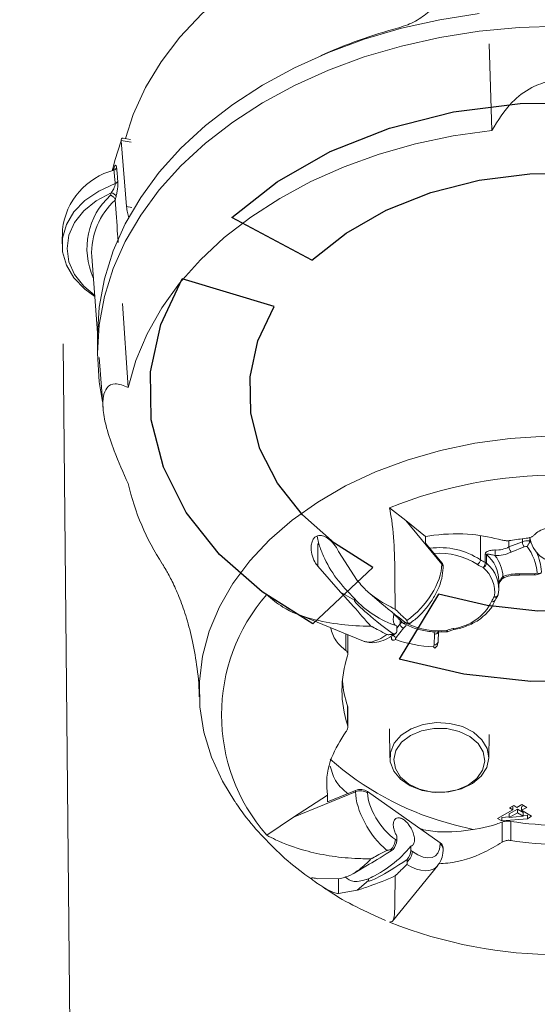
# Model space of a CAD drawing. Header units: millimetres. Extents: x 0 to 594, y 0 to 420.
# Tile 5 of 49: x 105.33 to 110.5, y 89.66 to 99.49. Entities that reach past the tile are written whole.
import ezdxf

# ---------------------------------------------------------------- set-up
doc = ezdxf.new("R2010")
doc.units = ezdxf.units.MM
doc.styles.add('SLDTEXTSTYLE0', font='TXT', dxfattribs={"width": 0.605})
doc.dimstyles.new('SLDDIMSTYLE4', dxfattribs={"dimtxt": 3.5, "dimasz": 3.302, "dimexe": 0, "dimexo": 0.0625, "dimgap": 0.875, "dimtad": 1, "dimdec": 3, "dimlfac": 10, "dimrnd": 1e-09, "dimzin": 12, "dimdsep": 46, "dimtxsty": 'SLDTEXTSTYLE0', "dimsah": 1, "dimcen": 0.09, "dimadec": 0, "dimazin": 3, "dimtfac": 1, "dimtofl": 0, "dimtmove": 0, "dimatfit": 3, "dimfxl": 1, "dimfrac": 2, "dimtolj": 1, "dimtzin": 12, "dimarcsym": 0})

# ---------------------------------------------------------------- blocks, each defined once
blk = doc.blocks.new('_D_14')
at = {"color": 7, "linetype": 'Continuous', "lineweight": 0}
for p, q in [((105.7591, 96.2551), (106.1145, 59.6262)), ((115.7047, 96.2551), (116.0592, 59.7227)), ((99.8853, 65.5307), (99.0838, 65.5229)), ((99.8853, 65.5307), (99.9295, 60.9688)), ((89.9996, 65.4348), (90.801, 65.4425)), ((89.9996, 65.4348), (90.0438, 60.8729)), ((99.9295, 60.9688), (99.1281, 60.961)), ((90.0438, 60.8729), (90.8453, 60.8806)), ((106.1048, 60.6261), (116.0495, 60.7226)), ((106.1048, 60.6261), (86.5891, 60.4368))]:
    blk.add_line(p, q, dxfattribs=at)
for points in [[(116.0495, 60.7226), (112.7427, 61.1985), (112.7525, 60.1826)], [(106.1048, 60.6261), (109.4116, 60.1502), (109.4017, 61.1661)]]:
    blk.add_solid(points, dxfattribs=at)
at = {"color": 7, "linetype": 'Continuous', "lineweight": 0, "char_height": 3.5, "attachment_point": 1, "rotation": 0.55584, "style": 'SLDTEXTSTYLE0'}
for s, insert in [('%%c', (89.8081, 70.3474)), ('94', (94.6384, 70.3943)), ('3,7', (91.6068, 64.9974))]:
    blk.add_mtext(s, dxfattribs=dict(at, insert=insert))

msp = doc.modelspace()

# ---------------------------------------------------------------- linework, layer by layer
at = {"color": 7, "linetype": 'Continuous', "lineweight": 15}
for p, q in [((110.04443, 98.38773), (110.01998, 99.25089)), ((106.33964, 98.28765), (106.33979, 98.28212)), ((106.43396, 98.29642), (106.36068, 98.3103)), ((106.39386, 97.62724), (106.33979, 98.28212)), ((105.75292, 97.39647), (105.74943, 97.25508)), ((106.04584, 97.12722), (106.1024, 96.36523)), ((106.4097, 95.81759), (106.35189, 96.65715)), ((106.10223, 96.33736), (106.10223, 96.16059)), ((106.12082, 96.11699), (106.15848, 95.60956)), ((109.0222, 94.61726), (109.18723, 94.49089)), ((109.18723, 94.49089), (109.3835, 94.32982)), ((109.18723, 94.49089), (109.54506, 94.05264)), ((108.31559, 94.25318), (108.29909, 94.33402)), ((108.30581, 94.03299), (108.30581, 94.2574)), ((108.31559, 94.25318), (108.31905, 94.24724)), ((109.3835, 94.26466), (109.3835, 94.32982)), ((109.3835, 94.26466), (109.54506, 94.06678)), ((110.21657, 94.28843), (110.21699, 94.22572)), ((110.21699, 94.22572), (110.35078, 94.27781)), ((110.42424, 94.31901), (110.42397, 94.28569)), ((110.42397, 94.28569), (110.43967, 94.26374)), ((108.51374, 94.18002), (108.70023, 93.8897)), ((110.37007, 94.22499), (110.23869, 94.17385)), ((109.54506, 94.05264), (109.54506, 94.06678)), ((108.53375, 93.77198), (108.30581, 94.03299)), ((109.55846, 94.01729), (109.55846, 94.03143)), ((110.32154, 93.95519), (110.47149, 93.95735)), ((110.11523, 93.80347), (110.11629, 93.88882)), ((110.17241, 93.92029), (110.17213, 93.92017)), ((110.32022, 93.94345), (110.47206, 93.94564)), ((108.53375, 93.77198), (108.67162, 93.69221)), ((108.80624, 93.77758), (108.92329, 93.67642)), ((108.67162, 93.71007), (108.67162, 93.69221)), ((110.10998, 93.75123), (110.10964, 93.74778)), ((109.07979, 93.60424), (109.0787, 93.60357)), ((109.0787, 93.60357), (109.08427, 93.59876)), ((109.08427, 93.59876), (109.07979, 93.60424)), ((108.0971, 93.55607), (108.76341, 93.28405)), ((109.10961, 93.51685), (109.06345, 93.55367)), ((109.1278, 93.49344), (109.12818, 93.45583)), ((109.22433, 93.46056), (109.23801, 93.47024)), ((108.83745, 93.43288), (108.84521, 93.42971)), ((108.84521, 93.42971), (108.8384, 93.43365)), ((109.1619, 93.41245), (109.08957, 93.31954)), ((109.09588, 93.43638), (109.09588, 93.39221)), ((109.51118, 93.38326), (109.50806, 93.27529)), ((108.60548, 93.15338), (108.60548, 93.34511)), ((109.06922, 93.35088), (109.08291, 93.36056)), ((109.46807, 93.24783), (109.47113, 93.35386)), ((108.60268, 92.44667), (108.60268, 92.63711)), ((108.60548, 92.42841), (108.60548, 92.62006)), ((109.02216, 92.40796), (109.02574, 92.11824)), ((110.01456, 92.11824), (110.01745, 92.35233)), ((108.40348, 91.67842), (108.68331, 91.79267)), ((108.68331, 91.77852), (108.68331, 91.79267)), ((108.06353, 91.5255), (108.68331, 91.77852)), ((108.06353, 91.5255), (108.40348, 91.74359)), ((108.40348, 91.67842), (108.40348, 91.74359)), ((108.80402, 91.78143), (108.80402, 91.76729)), ((108.80402, 91.78143), (109.52917, 91.26867)), ((110.2549, 91.59923), (110.1026, 91.5126)), ((110.2201, 91.55812), (110.3025, 91.60526)), ((110.26442, 91.64272), (110.22317, 91.6189)), ((110.22317, 91.6189), (110.2549, 91.59923)), ((110.2549, 91.59923), (110.2549, 91.63459)), ((110.29615, 91.62306), (110.26442, 91.64272)), ((110.34692, 91.65259), (110.29615, 91.62306)), ((110.3025, 91.60526), (110.35911, 91.57064)), ((110.3025, 91.5699), (110.3025, 91.60526)), ((110.34374, 91.62908), (110.365, 91.64145)), ((110.34374, 91.59373), (110.34374, 91.62908)), ((110.34374, 91.59373), (110.39451, 91.62326)), ((110.44211, 91.53376), (110.34374, 91.59373)), ((110.39451, 91.62326), (110.34692, 91.65259)), ((107.79474, 91.3451), (108.06353, 91.5255)), ((110.1026, 91.5126), (110.1439, 91.48714)), ((110.1439, 91.52249), (110.2201, 91.52927)), ((110.1439, 91.48714), (110.1439, 91.52249)), ((110.1439, 91.48714), (110.40101, 91.51002)), ((110.2201, 91.52277), (110.3025, 91.5699)), ((110.2201, 91.52277), (110.2201, 91.55812)), ((110.35911, 91.53528), (110.2201, 91.52277)), ((110.3025, 91.5699), (110.35911, 91.53528)), ((110.35911, 91.53528), (110.35911, 91.57064)), ((110.35911, 91.54165), (110.40101, 91.54538)), ((110.40101, 91.51002), (110.40101, 91.54538)), ((110.40101, 91.51002), (110.44211, 91.53376)), ((110.14815, 91.27438), (110.14815, 91.47574)), ((110.23424, 91.48343), (110.23424, 91.29298)), ((109.0822, 91.30188), (109.09588, 91.29221)), ((109.09588, 91.29221), (109.09588, 91.33638)), ((109.2373, 91.23638), (109.2373, 91.19221)), ((109.52917, 91.25453), (109.52917, 91.26867)), ((109.55846, 91.20453), (109.55846, 91.21868)), ((108.84521, 91.11329), (108.83745, 91.11012)), ((108.8384, 91.10935), (108.84521, 91.11329)), ((109.2373, 91.19221), (109.25099, 91.18253)), ((108.65779, 90.96004), (108.82027, 91.05405)), ((109.05343, 90.48693), (109.50655, 91.04189)), ((108.30581, 90.90973), (108.53375, 90.91245)), ((108.51374, 90.76269), (108.51374, 90.91221)), ((108.81304, 90.91007), (108.81304, 90.89221)), ((109.08427, 90.94424), (109.0787, 90.93943)), ((109.07979, 90.93876), (109.08427, 90.94424)), ((108.70023, 90.79472), (108.81304, 90.89221)), ((108.70023, 90.79472), (108.51374, 90.76269))]:
    msp.add_line(p, q, dxfattribs=at)
at = {"color": 8, "linetype": 'Continuous', "lineweight": 15}
for p, q in [((106.44084, 98.26848), (106.33964, 98.28765)), ((106.39386, 97.62724), (106.44745, 97.61708)), ((109.93273, 94.33362), (109.93068, 94.09744)), ((110.35061, 94.30707), (110.35078, 94.27781)), ((109.17759, 93.47267), (109.18117, 93.46827)), ((109.09588, 93.41433), (109.12818, 93.45583)), ((108.58675, 93.19033), (108.58675, 93.35618))]:
    msp.add_line(p, q, dxfattribs=at)
at = {"color": 7, "linetype": 'Continuous'}
for p, q in [((108.24646, 97.09088), (107.44782, 97.51642)), ((107.86866, 96.62817), (106.94816, 96.90446)), ((108.8566, 94.02104), (108.25479, 93.45632)), ((109.51096, 93.7539), (109.12023, 93.10301))]:
    msp.add_line(p, q, dxfattribs=at)
at = {"color": 7, "linetype": 'Continuous', "lineweight": 15, "flags": 128}
for points in [[(106.38172, 98.30631), (106.46151, 98.5477), (106.58407, 98.81441), (106.73995, 99.07229), (106.92788, 99.31925), (107.14637, 99.5533), (107.39365, 99.77255), (107.66773, 99.97525), (107.9664, 100.15977), (108.28726, 100.32461), (108.62773, 100.46845), (108.98506, 100.59012), (109.35637, 100.68866), (109.73869, 100.76328), (110.12892, 100.81335), (110.2375, 100.82278)], [(109.91997, 99.55456), (109.52648, 99.49288), (109.1421, 99.40718), (108.76973, 99.29812), (108.41223, 99.16653), (108.07231, 99.0134), (107.75255, 98.83991), (107.45539, 98.64736), (107.1831, 98.43725), (106.93775, 98.21114), (106.72119, 97.97078), (106.53509, 97.71798), (106.38085, 97.45469), (106.25965, 97.18288), (106.17242, 96.90464), (106.11981, 96.62209), (106.10223, 96.33736)], [(106.15366, 95.67447), (106.11981, 95.87586), (106.10223, 96.16059), (106.11981, 96.44531), (106.17242, 96.72787), (106.25965, 97.0061), (106.38085, 97.27791), (106.53509, 97.54121), (106.72119, 97.794), (106.93775, 98.03437), (107.1831, 98.26046), (107.45539, 98.47059), (107.75255, 98.66312), (108.07231, 98.83662), (108.41223, 98.98975), (108.76973, 99.12134), (109.1421, 99.2304), (109.52648, 99.3161), (109.91997, 99.37779), (110.31957, 99.41499), (110.72223, 99.42742)], [(110.04443, 98.38773), (109.65986, 98.33237), (109.28389, 98.2528), (108.91954, 98.14968), (108.56976, 98.02385), (108.23737, 97.87631), (107.92507, 97.70825), (107.63537, 97.52105), (107.37062, 97.3162), (107.13296, 97.09537), (106.9243, 96.86033), (106.74634, 96.613), (106.60051, 96.35537), (106.48799, 96.08951), (106.4097, 95.81759)], [(106.33979, 98.28212), (106.27775, 98.08592), (106.25427, 97.99122)], [(106.07539, 96.72916), (105.97777, 96.80013), (105.86822, 96.91345), (105.79267, 97.0399), (105.75413, 97.17444), (105.75413, 97.31171), (105.79267, 97.44625), (105.86822, 97.5727), (105.97777, 97.68603), (106.11695, 97.78172), (106.28023, 97.85597)], [(107.47468, 91.68241), (107.35255, 91.88406), (107.24242, 92.12578), (107.16687, 92.37405), (107.12666, 92.62641), (107.12219, 92.88035), (107.15349, 93.13333), (107.22026, 93.38286), (107.32183, 93.62645), (107.4572, 93.86167), (107.62502, 94.0862), (107.82362, 94.29779), (108.05102, 94.49435), (108.30498, 94.67392), (108.58295, 94.83472), (108.88219, 94.97516), (109.19972, 95.09382), (109.53238, 95.18954), (109.87686, 95.26136), (110.22975, 95.30858), (110.58752, 95.33071)], [(109.97918, 94.07156), (109.97952, 94.11453), (109.97986, 94.15749)], [(109.99211, 94.15004), (109.99176, 94.10708), (109.99142, 94.06411)], [(109.12818, 93.45583), (109.13872, 93.46663), (109.14746, 93.47739)], [(108.83745, 93.43288), (108.83756, 93.43297), (108.83768, 93.43307), (108.8378, 93.43317), (108.83792, 93.43326), (108.83804, 93.43336), (108.83816, 93.43345), (108.83828, 93.43355), (108.8384, 93.43365)], [(109.99773, 92.21177), (110.01454, 92.11731), (109.99469, 92.02314), (109.93964, 91.93624), (109.85349, 91.86308), (109.7426, 91.80906), (109.61522, 91.7782), (109.48079, 91.77278), (109.34928, 91.79322), (109.23044, 91.83798), (109.13309, 91.90375), (109.06444, 91.98566), (109.02959, 92.07763), (109.03112, 92.17283), (109.06892, 92.26421), (109.14019, 92.345), (109.23964, 92.40919), (109.35989, 92.45203), (109.49202, 92.47034), (109.62624, 92.46276), (109.7526, 92.42985), (109.86171, 92.37406), (109.94549, 92.29953), (109.99773, 92.21177)], [(109.0812, 92.01008), (109.13212, 91.92601), (109.21447, 91.85548), (109.32159, 91.80422), (109.44479, 91.77637), (109.5741, 91.77419), (109.69903, 91.79787), (109.80948, 91.84547), (109.89648, 91.91314), (109.953, 91.99541), (109.97445, 92.0856), (109.95909, 92.17642), (109.90818, 92.26049), (109.82582, 92.33102), (109.71871, 92.38228), (109.5955, 92.41013), (109.4662, 92.41231), (109.34126, 92.38864), (109.23082, 92.34104), (109.14381, 92.27336), (109.08729, 92.19109), (109.06585, 92.1009), (109.0812, 92.01008)], [(109.58737, 91.47122), (109.67047, 91.44723), (109.85912, 91.40042)], [(108.8384, 91.10935), (108.83828, 91.10944), (108.83816, 91.10954), (108.83804, 91.10964), (108.83792, 91.10974), (108.8378, 91.10983), (108.83768, 91.10993), (108.83756, 91.11002), (108.83745, 91.11012)]]:
    msp.add_lwpolyline(points, dxfattribs=at)
at = {"color": 7, "linetype": 'Continuous', "flags": 128}
for points in [[(107.44782, 97.51642), (107.89997, 97.87464), (108.42954, 98.17517), (109.02199, 98.40978), (109.66107, 98.57203), (110.32926, 98.65747), (111.00823, 98.66375), (111.67935, 98.59071), (112.32423, 98.44035)], [(108.24646, 97.09088), (108.58833, 97.36172), (108.98873, 97.58895), (109.43668, 97.76634), (109.91989, 97.88902), (110.42511, 97.95362), (110.93847, 97.95837), (111.44591, 97.90314), (111.93349, 97.78945)], [(108.25479, 93.45632), (107.74819, 93.77604), (107.32317, 94.1505), (106.99139, 94.56943), (106.76193, 95.02133), (106.6411, 95.49381), (106.63222, 95.97391), (106.73551, 96.44847), (106.94816, 96.90446)], [(108.8566, 94.02104), (108.47357, 94.26278), (108.15221, 94.54591), (107.90135, 94.86266), (107.72786, 95.20434), (107.6365, 95.56158), (107.62978, 95.92459), (107.70788, 96.2834), (107.86866, 96.62817)], [(113.198, 94.45248), (112.85613, 94.18163), (112.45573, 93.9544), (112.00778, 93.77701), (111.52457, 93.65434), (111.01935, 93.58974), (110.50598, 93.58499), (109.99855, 93.64021), (109.51096, 93.7539)], [(113.99663, 94.02693), (113.54448, 93.66872), (113.01492, 93.36818), (112.42247, 93.13357), (111.78339, 92.97133), (111.1152, 92.88589), (110.43623, 92.8796), (109.7651, 92.95264), (109.12023, 93.10301)]]:
    msp.add_lwpolyline(points, dxfattribs=at)
at = {"color": 8, "linetype": 'Continuous', "lineweight": 15, "flags": 128}
for points in [[(106.23927, 97.76325), (106.08993, 97.68253), (105.96682, 97.58208), (105.87505, 97.46608), (105.81841, 97.33933), (105.79927, 97.20711), (105.81841, 97.07487), (105.87505, 96.94813), (105.96682, 96.83213), (106.07442, 96.74224)], [(109.18117, 93.46827), (109.17643, 93.46446), (109.17187, 93.46187), (109.16767, 93.4606), (109.16398, 93.46069), (109.16203, 93.46143)], [(109.47113, 93.35386), (109.46963, 93.36909), (109.46957, 93.37716)], [(109.59391, 93.39007), (109.59494, 93.38516), (109.59593, 93.38153), (109.59685, 93.37929), (109.59765, 93.37853), (109.59768, 93.37853)], [(109.59391, 93.39007), (109.5979, 93.3859), (109.60173, 93.38296), (109.60527, 93.38137), (109.60838, 93.38118), (109.60951, 93.38152)], [(109.66006, 93.40988), (109.66207, 93.40512), (109.664, 93.40161), (109.66578, 93.39949), (109.66735, 93.39885), (109.66751, 93.39887)]]:
    msp.add_lwpolyline(points, dxfattribs=at)
at = {"color": 7, "linetype": 'Continuous', "lineweight": 15}
for centre, radius, start, end in [((110.5034, 94.29642), 5.30162, 105.185384, 114.15614), ((106.44553, 97.31581), 0.69729, 104.74156, 173.357386), ((106.25287, 98.03025), 0.0429, 290.793839, 341.849264), ((106.26548, 97.89656), 0.04319, 289.968471, 341.514367), ((108.55019, 97.18988), 2.38099, 166.065404, 166.672736), ((106.23772, 97.71099), 0.05228, 14.004477, 88.303427), ((108.54997, 97.16232), 2.33014, 166.060519, 166.877118), ((106.75329, 97.16367), 0.70839, 131.848424, 182.949763), ((110.72223, 90.35471), 4.58905, 68.256393, 111.743607), ((108.84284, 95.41975), 2.49692, 192.977258, 213.108602), ((108.37956, 94.4148), 0.17382, 244.895794, 248.406168), ((110.71437, 91.34085), 2.98845, 96.270226, 99.245437), ((110.40257, 94.14061), 0.14664, 81.609444, 110.680815), ((110.44985, 94.28406), 0.09927, 183.611037, 216.514619), ((110.72223, 94.36454), 0.3, 188.403484, 351.437073), ((109.9657, 94.12041), 0.03969, 48.289856, 69.108449), ((108.75642, 94.19993), 1.32169, 357.333521, 359.775217), ((110.08824, 94.4739), 0.33565, 268.026024, 296.629367), ((110.08797, 94.47736), 0.28278, 268.000657, 297.145839), ((110.40194, 94.14162), 0.08925, 92.210118, 110.920227), ((109.95707, 93.91004), 0.54566, 5.502636, 36.004533), ((110.00527, 93.94527), 0.53688, 3.298556, 25.056222), ((109.50326, 94.03073), 0.0552, 0.728965, 40.782251), ((109.86329, 94.10477), 0.06779, 305.234088, 353.786744), ((110.06202, 94.2852), 0.22914, 235.02677, 248.80688), ((109.88089, 94.07782), 0.0985, 323.187124, 356.354031), ((109.93205, 94.07189), 0.05988, 297.550907, 352.530893), ((109.96504, 94.03456), 0.03961, 48.240676, 69.075375), ((109.77564, 93.80344), 0.3384, 351.125212, 50.382002), ((109.76166, 93.88036), 0.35473, 1.365256, 49.484446), ((109.80159, 93.9142), 0.35491, 2.320569, 39.185955), ((110.05777, 94.27154), 0.27108, 235.028936, 248.800322), ((109.75845, 93.77565), 0.31566, 351.126284, 50.380856), ((110.29215, 93.61096), 0.34549, 85.120086, 113.172262), ((110.47049, 94.04783), 0.09048, 270.633167, 289.183131), ((109.17192, 92.54721), 1.82802, 138.88293, 221.11707), ((109.4058, 94.38249), 0.99558, 222.486185, 251.862869), ((109.6029, 93.89616), 0.48963, 276.704613, 333.824744), ((110.19235, 93.62207), 0.1609, 139.318186, 158.830273), ((110.07034, 93.75524), 0.04, 319.734764, 349.264258), ((109.12369, 93.51544), 0.01415, 174.252532, 230.391015), ((109.18117, 93.49655), 0.04, 218.186258, 241.398506), ((109.06494, 93.38695), 0.03138, 256.253952, 9.651103), ((109.20696, 93.48742), 0.03198, 255.41529, 302.886938), ((109.71961, 93.0907), 0.32469, 100.568656, 112.77743), ((109.59391, 93.41835), 0.04, 275.415403, 292.953121), ((109.10656, 93.36939), 0.05266, 188.9268, 251.186559), ((109.11916, 93.2957), 0.038, 141.141064, 174.34683), ((109.51272, 94.53835), 1.31186, 250.802483, 267.739721), ((109.47359, 93.28265), 0.03525, 260.994722, 347.957367), ((109.43109, 93.24934), 0.03701, 323.86067, 357.663426), ((109.6509, 92.79173), 1.10356, 161.779231, 198.220769), ((109.66983, 92.98632), 1.12284, 185.077121, 198.119697), ((108.73286, 91.67097), 0.13139, 57.206272, 112.15283), ((108.73286, 91.65683), 0.1314, 57.210528, 112.154184), ((110.72223, 94.49703), 3.05286, 260.802002, 279.197998), ((108.91933, 91.3173), 0.1636, 313.248805, 354.593273), ((108.32188, 91.98762), 1.18421, 294.504107, 320.626383), ((108.94114, 91.30499), 0.15527, 318.532562, 355.280236), ((109.49562, 91.21544), 0.06292, 2.946734, 57.779323), ((110.72223, 94.307), 3.05327, 260.803236, 279.196764), ((109.08256, 91.20499), 0.15527, 318.532477, 355.280421), ((109.08812, 91.19795), 0.1636, 313.248934, 354.593144), ((109.03517, 90.86768), 0.08392, 57.87627, 58.751694), ((110.72223, 94.73971), 4.58905, 248.256393, 291.743607)]:
    msp.add_arc(centre, radius, start, end, dxfattribs=at)
at = {"color": 8, "linetype": 'Continuous', "lineweight": 15}
for centre, radius, start, end in [((106.71075, 97.20936), 0.71286, 132.046262, 204.410407), ((109.5232, 93.47284), 0.74577, 56.879938, 97.468278), ((109.52482, 93.47204), 0.68986, 56.816595, 94.622464), ((109.50324, 94.01658), 0.05522, 0.737722, 40.773494), ((110.57587, 93.95662), 0.10439, 179.601581, 186.038153), ((110.17087, 93.93707), 0.01694, 210.105402, 274.273168), ((110.05279, 93.7091), 0.03076, 250.088027, 330.818653), ((110.07839, 93.75925), 0.03328, 255.999904, 339.853875), ((110.08392, 93.74924), 0.0261, 238.63514, 310.47568), ((109.12284, 93.52126), 0.01862, 243.964877, 306.23125), ((109.16788, 93.49167), 0.02692, 227.810579, 299.588959), ((109.21886, 93.50255), 0.03756, 240.220066, 300.682816), ((109.03864, 93.54233), 0.17906, 313.501639, 328.150448), ((109.51805, 94.12297), 0.73682, 244.915883, 275.909314), ((109.05007, 93.38446), 0.03865, 241.16162, 299.705741), ((110.41611, 94.35899), 3.00434, 228.591947, 253.98754), ((109.4956, 91.2013), 0.06294, 2.909417, 57.769008)]:
    msp.add_arc(centre, radius, start, end, dxfattribs=at)
at = {"color": 7, "linetype": 'Continuous', "lineweight": 15}
for centre, major_axis, ratio, start_param, end_param in [((109.18028, 93.82059), (0.30676, 0.37881), 0.5210907, 4.1843306, 5.7114003), ((109.38225, 93.18972), (0.70985, -0.50526), 0.0661895, 3.1886712, 4.2848397), ((109.52367, 93.28972), (0.70985, -0.50526), 0.0661895, 3.7531724, 4.2848397), ((109.2023, 93.56746), (0.00617, 0.1268), 0.0325736, 3.6477707, 3.8366381), ((109.01149, 93.70124), (0.26656, 0.40749), 0.4697784, 3.2325127, 3.2833227), ((108.98946, 93.41696), (0.14881, 0.00677), 0.4743007, 4.9765601, 5.1654275), ((109.01149, 91.52059), (-0.26656, 0.40749), 0.4697784, 0.6228043, 2.1498741), ((109.0822, 91.57059), (-0.23135, 0.31279), 0.493823, 0.588686, 2.1594823), ((109.38225, 91.4947), (0.70985, 0.50526), 0.0661895, 3.7531724, 4.1906826), ((108.98946, 91.26746), (0.14881, -0.00677), 0.4743007, 5.0197387, 5.2086061), ((109.25099, 91.45124), (-0.23135, 0.31279), 0.493823, 2.1594823, 3.7302786), ((109.52367, 91.3947), (0.70985, 0.50526), 0.0661895, 3.0945141, 4.1906826), ((109.2023, 91.11696), (-0.00617, 0.1268), 0.0325736, 1.6861589, 1.8750263)]:
    msp.add_ellipse(centre, major_axis=major_axis, ratio=ratio, start_param=start_param, end_param=end_param, dxfattribs=at)
at = {"color": 8, "linetype": 'Continuous', "lineweight": 15}
for centre, major_axis, ratio, start_param, end_param in [((109.01149, 93.70124), (0.26656, 0.40749), 0.4697784, 3.2833227, 4.0458581), ((109.18028, 91.40124), (-0.30676, 0.37881), 0.5210907, 2.1863078, 3.24973)]:
    msp.add_ellipse(centre, major_axis=major_axis, ratio=ratio, start_param=start_param, end_param=end_param, dxfattribs=at)
at = {"color": 7, "linetype": 'Continuous', "lineweight": 15}
for points, knots in [([(109.58419, 99.88314), (109.57808, 99.84019), (109.56585, 99.75429), (109.48052, 99.62775), (109.35734, 99.51963), (109.22736, 99.44836), (109.1448, 99.42239), (109.11468, 99.41292)], [0, 0, 0, 0, 0.2185977, 0.437207, 0.655801, 0.874406, 1, 1, 1, 1]), ([(110.04443, 98.38773), (110.10594, 98.48612), (110.21006, 98.65267), (110.42445, 98.81721), (110.63062, 98.88981), (110.83024, 98.88587), (111.03434, 98.80904), (111.24045, 98.64484), (111.34273, 98.48004), (111.40003, 98.38773)], [0, 0, 0, 0, 0.1997907, 0.3382125, 0.4498419, 0.5619118, 0.6653241, 0.812523, 1, 1, 1, 1]), ([(106.36046, 98.30921), (106.35676, 98.30993), (106.34938, 98.31136), (106.34179, 98.30398), (106.34035, 98.2931), (106.33964, 98.28765)], [0, 0, 0, 0, 0.33265674, 0.66544078, 1, 1, 1, 1]), ([(106.2715, 98.0114), (106.27138, 98.01115), (106.27115, 98.01065), (106.26716, 98.00583), (106.26074, 98.00001), (106.25452, 97.99815), (106.25237, 97.99751)], [0, 0, 0, 0, 0.2674143, 0.520923, 0.8346152, 1, 1, 1, 1]), ([(106.26809, 97.99015), (106.26747, 97.99203), (106.26582, 97.99705), (106.2603, 97.9994), (106.25525, 97.99733), (106.25277, 97.99631)], [0, 0, 0, 0, 0.2340847, 0.62557287, 1, 1, 1, 1]), ([(106.28023, 97.85597), (106.27827, 97.87771), (106.27422, 97.92247), (106.27018, 97.96716), (106.26809, 97.99015)], [0, 0, 0, 0, 0.4858177, 1, 1, 1, 1]), ([(106.29363, 98.01688), (106.29583, 97.99393), (106.3001, 97.94929), (106.30437, 97.90459), (106.30644, 97.88287)], [0, 0, 0, 0, 0.514183, 1, 1, 1, 1]), ([(106.23927, 97.76325), (106.24597, 97.77238), (106.25716, 97.78761), (106.27001, 97.81182), (106.27576, 97.82657), (106.27878, 97.83663), (106.28005, 97.84237), (106.28086, 97.85012), (106.28051, 97.85342), (106.28023, 97.85597)], [0, 0, 0, 0, 0.3616328, 0.6039778, 0.7524022, 0.7712635, 0.8800688, 0.9073806, 1, 1, 1, 1]), ([(106.28845, 97.72365), (106.28863, 97.72436), (106.29182, 97.73733), (106.29737, 97.76384), (106.30325, 97.80319), (106.30639, 97.83552), (106.30765, 97.86248), (106.30685, 97.87606), (106.30644, 97.88287)], [0, 0, 0, 0, 0.01697293, 0.30975158, 0.53845314, 0.69602591, 0.84772454, 1, 1, 1, 1]), ([(106.28068, 97.69136), (106.2799, 97.69547), (106.27834, 97.70369), (106.26975, 97.7163), (106.25755, 97.72747), (106.24486, 97.73471), (106.23655, 97.73778), (106.23353, 97.73867), (106.23332, 97.73873)], [0, 0, 0, 0, 0.21525997, 0.43039703, 0.64841732, 0.87202709, 0.99113755, 1, 1, 1, 1]), ([(106.30998, 97.26589), (106.30815, 97.29257), (106.29838, 97.43443), (106.28861, 97.57623), (106.28068, 97.69136)], [0, 0, 0, 0, 0.1880859, 1, 1, 1, 1]), ([(106.4198, 97.51721), (106.41299, 97.53135), (106.40094, 97.55641), (106.39601, 97.60575), (106.39386, 97.62724)], [0, 0, 0, 0, 0.5646547, 1, 1, 1, 1]), ([(106.4097, 94.85903), (106.36146, 94.9668), (106.2798, 95.14925), (106.19296, 95.40396), (106.15401, 95.59481), (106.15614, 95.73353), (106.1973, 95.83014), (106.28383, 95.87285), (106.3645, 95.83743), (106.4097, 95.81759)], [0, 0, 0, 0, 0.1997899, 0.3382122, 0.4498397, 0.5619126, 0.6653241, 0.8125228, 1, 1, 1, 1]), ([(109.0222, 94.61726), (109.03015, 94.57558), (109.05974, 94.42066), (109.07274, 94.182), (109.07681, 93.92767), (109.07719, 93.74641), (109.0788, 93.64308), (109.07978, 93.60476), (109.07979, 93.60424)], [0, 0, 0, 0, 0.1108162, 0.4119392, 0.6321513, 0.858434, 0.9980625, 1, 1, 1, 1]), ([(110.14815, 94.29441), (110.05059, 94.31651), (109.84155, 94.36388), (109.56659, 94.35754), (109.41118, 94.33401), (109.3835, 94.32982)], [0, 0, 0, 0, 0.4183858, 0.8963834, 1, 1, 1, 1]), ([(110.97305, 94.34589), (110.96759, 94.35155), (110.94812, 94.37173), (110.89654, 94.40146), (110.81303, 94.42553), (110.72056, 94.43338), (110.62988, 94.42504), (110.55003, 94.40196), (110.49811, 94.37307), (110.47804, 94.35264), (110.47141, 94.34589)], [0, 0, 0, 0, 0.0592279, 0.2112576, 0.3595442, 0.5033093, 0.6444774, 0.7856149, 0.9291865, 1, 1, 1, 1]), ([(108.30581, 94.03299), (108.29542, 94.04686), (108.26836, 94.08294), (108.24318, 94.15089), (108.23587, 94.22142), (108.24542, 94.27502), (108.26331, 94.31076), (108.2878, 94.33248), (108.31884, 94.34178), (108.35862, 94.33745), (108.41124, 94.31059), (108.46933, 94.25786), (108.49895, 94.20595), (108.51374, 94.18002)], [0, 0, 0, 0, 0.0796396, 0.2072353, 0.3247687, 0.3997132, 0.457342, 0.5154156, 0.5646782, 0.631054, 0.7284897, 0.8644148, 1, 1, 1, 1]), ([(108.31905, 94.24724), (108.31876, 94.24748), (108.31442, 94.25109), (108.30997, 94.25435), (108.30581, 94.2574)], [0, 0, 0, 0, 0.0656129, 1, 1, 1, 1]), ([(110.14815, 94.29441), (110.15882, 94.29201), (110.18018, 94.2872), (110.21115, 94.2873), (110.22874, 94.28972), (110.23424, 94.29047)], [0, 0, 0, 0, 0.4070761, 0.8146312, 1, 1, 1, 1]), ([(110.38798, 94.31142), (110.39961, 94.31328), (110.42287, 94.31701), (110.45296, 94.32927), (110.46511, 94.34022), (110.47141, 94.34589)], [0, 0, 0, 0, 0.3251212, 0.6500305, 1, 1, 1, 1]), ([(110.42397, 94.28569), (110.42369, 94.28248), (110.42313, 94.27608), (110.4192, 94.26448), (110.41348, 94.25254), (110.40627, 94.24087), (110.40113, 94.23404), (110.39857, 94.23089), (110.3985, 94.23081)], [0, 0, 0, 0, 0.185671, 0.3711413, 0.5629001, 0.7718642, 0.9938084, 1, 1, 1, 1]), ([(108.67162, 93.71007), (108.60957, 93.7751), (108.48542, 93.90522), (108.37238, 94.09853), (108.33248, 94.2098), (108.31905, 94.24724)], [0, 0, 0, 0, 0.3987143, 0.7976603, 1, 1, 1, 1]), ([(109.97986, 94.15749), (109.98026, 94.16031), (109.98118, 94.16686), (109.9902, 94.17627), (110.01032, 94.18582), (110.0407, 94.19301), (110.06672, 94.19502), (110.07765, 94.19476), (110.0781, 94.19475)], [0, 0, 0, 0, 0.0897341, 0.2088276, 0.4348446, 0.763873, 0.990369, 1, 1, 1, 1]), ([(110.07668, 94.13845), (110.06828, 94.14063), (110.04743, 94.14606), (110.02257, 94.15173), (110.00365, 94.15508), (109.99495, 94.15434), (109.99241, 94.15216), (109.9922, 94.15069), (109.99211, 94.15004)], [0, 0, 0, 0, 0.2441538, 0.6061849, 0.8404398, 0.9410532, 0.9741501, 1, 1, 1, 1]), ([(110.23869, 94.17385), (110.23849, 94.17407), (110.23694, 94.1758), (110.23299, 94.18081), (110.22711, 94.19035), (110.22157, 94.20279), (110.21777, 94.21535), (110.21725, 94.22227), (110.21699, 94.22572)], [0, 0, 0, 0, 0.01768572, 0.1381096, 0.35411181, 0.56952317, 0.78476939, 1, 1, 1, 1]), ([(106.75309, 94.05195), (106.7648, 94.03372), (106.79386, 93.98849), (106.85164, 93.88063), (106.91964, 93.72981), (106.98839, 93.53918), (107.05134, 93.30973), (107.09718, 93.04327), (107.12101, 92.84296), (107.11963, 92.73509), (107.11953, 92.72728)], [0, 0, 0, 0, 0.0855768, 0.2122056, 0.347175, 0.4915054, 0.6460618, 0.8112332, 0.9863228, 1, 1, 1, 1]), ([(109.23801, 93.47024), (109.25437, 93.48251), (109.30142, 93.51784), (109.37462, 93.5918), (109.45018, 93.69226), (109.50892, 93.80034), (109.54987, 93.91148), (109.55556, 93.98157), (109.55846, 94.01729)], [0, 0, 0, 0, 0.0969587, 0.278927, 0.4581196, 0.6357517, 0.8143942, 1, 1, 1, 1]), ([(110.32021, 93.94393), (110.32032, 93.94395), (110.32059, 93.944), (110.32106, 93.94844), (110.3214, 93.95293), (110.32153, 93.95493), (110.32154, 93.95519)], [0, 0, 0, 0, 0.296869, 0.7257657, 0.9647582, 1, 1, 1, 1]), ([(110.47206, 93.94564), (110.48289, 93.94645), (110.506, 93.94818), (110.52579, 93.95844), (110.53631, 93.9639)], [0, 0, 0, 0, 0.4683773, 1, 1, 1, 1]), ([(110.54126, 93.97617), (110.54083, 93.97335), (110.53998, 93.96773), (110.53391, 93.96174), (110.52496, 93.95834), (110.5134, 93.95822), (110.50474, 93.9605), (110.50034, 93.96232), (110.50022, 93.96237)], [0, 0, 0, 0, 0.1856547, 0.3711311, 0.5628793, 0.7718024, 0.9937543, 1, 1, 1, 1]), ([(109.0787, 93.60357), (109.0781, 93.60386), (109.02234, 93.63089), (108.9265, 93.68471), (108.796, 93.77917), (108.73243, 93.85254), (108.70023, 93.8897)], [0, 0, 0, 0, 0.0043784, 0.4053236, 0.6987824, 1, 1, 1, 1]), ([(110.11586, 93.85398), (110.11652, 93.85564), (110.1195, 93.86319), (110.12899, 93.88044), (110.14457, 93.90086), (110.16169, 93.91556), (110.17023, 93.91886), (110.17238, 93.91969)], [0, 0, 0, 0, 0.0594401, 0.2693863, 0.6277675, 0.9063437, 1, 1, 1, 1]), ([(110.17239, 93.92028), (110.18422, 93.92489), (110.21885, 93.93839), (110.27178, 93.9461), (110.31007, 93.94396), (110.32196, 93.94329)], [0, 0, 0, 0, 0.2634976, 0.7713702, 1, 1, 1, 1]), ([(108.53375, 93.77198), (108.57585, 93.72698), (108.68702, 93.60818), (108.77919, 93.49449), (108.83798, 93.43408), (108.8384, 93.43365)], [0, 0, 0, 0, 0.3771278, 0.9956183, 1, 1, 1, 1]), ([(108.83745, 93.43288), (108.83671, 93.43289), (108.73688, 93.43422), (108.53437, 93.44525), (108.23454, 93.50048), (107.97502, 93.5955), (107.84659, 93.70508), (107.79474, 93.74932)], [0, 0, 0, 0, 0.0019371, 0.2612742, 0.5281815, 0.8095237, 1, 1, 1, 1]), ([(109.9603, 93.53203), (109.98749, 93.5576), (110.03942, 93.60643), (110.06671, 93.66593), (110.07972, 93.69428)], [0, 0, 0, 0, 0.52347, 1, 1, 1, 1]), ([(110.07972, 93.69428), (110.08316, 93.702), (110.08847, 93.71388), (110.09764, 93.72535), (110.10086, 93.72938)], [0, 0, 0, 0, 0.6486796, 1, 1, 1, 1]), ([(109.08427, 93.59876), (109.08579, 93.5973), (109.10333, 93.58046), (109.14065, 93.5447), (109.17645, 93.51052), (109.19622, 93.49165)], [0, 0, 0, 0, 0.0406577, 0.4701208, 1, 1, 1, 1]), ([(109.07142, 93.55762), (109.06986, 93.5535), (109.06136, 93.53111), (109.0586, 93.49404), (109.06663, 93.45507), (109.08383, 93.43993), (109.09498, 93.43665), (109.09588, 93.43638)], [0, 0, 0, 0, 0.0682653, 0.3709666, 0.6821632, 0.9742251, 1, 1, 1, 1]), ([(109.1148, 93.50444), (109.12348, 93.49771), (109.13683, 93.48735), (109.14639, 93.47584), (109.14973, 93.47182)], [0, 0, 0, 0, 0.6506985, 1, 1, 1, 1]), ([(109.19622, 93.49165), (109.19702, 93.49069), (109.19984, 93.48731), (109.20076, 93.47933), (109.20042, 93.47349), (109.20021, 93.46995)], [0, 0, 0, 0, 0.1345216, 0.4763525, 1, 1, 1, 1]), ([(109.66751, 93.39887), (109.69052, 93.40385), (109.75705, 93.41825), (109.85663, 93.4603), (109.93244, 93.50208), (109.95928, 93.53093), (109.9603, 93.53203)], [0, 0, 0, 0, 0.2054864, 0.59414893, 0.98443627, 1, 1, 1, 1]), ([(108.43273, 93.41905), (108.44643, 93.37339), (108.47234, 93.28703), (108.5501, 93.2213), (108.58675, 93.19033)], [0, 0, 0, 0, 0.528666, 1, 1, 1, 1]), ([(108.99714, 93.35087), (108.97031, 93.36476), (108.92172, 93.3899), (108.87107, 93.41623), (108.84727, 93.42864), (108.84521, 93.42971)], [0, 0, 0, 0, 0.5298808, 0.9593513, 1, 1, 1, 1]), ([(109.12818, 93.45583), (109.12859, 93.45247), (109.1294, 93.44576), (109.13526, 93.43466), (109.14385, 93.42437), (109.153, 93.41715), (109.15917, 93.4137), (109.16159, 93.41259), (109.1619, 93.41245)], [0, 0, 0, 0, 0.2152251, 0.4304745, 0.64593, 0.8619011, 0.9822911, 1, 1, 1, 1]), ([(109.16202, 93.46143), (109.18205, 93.45133), (109.23972, 93.42224), (109.34771, 93.3897), (109.47619, 93.37195), (109.55983, 93.37648), (109.59768, 93.37853)], [0, 0, 0, 0, 0.1583006, 0.455768, 0.7536752, 1, 1, 1, 1]), ([(109.47113, 93.35386), (109.4715, 93.35387), (109.47436, 93.35399), (109.48169, 93.35486), (109.49255, 93.3583), (109.50275, 93.36503), (109.50974, 93.3737), (109.5107, 93.38007), (109.51118, 93.38326)], [0, 0, 0, 0, 0.0177142, 0.13809429, 0.3540651, 0.56958036, 0.78476752, 1, 1, 1, 1]), ([(109.60951, 93.38152), (109.62151, 93.38609), (109.64001, 93.39314), (109.66036, 93.39738), (109.66751, 93.39887)], [0, 0, 0, 0, 0.6489003, 1, 1, 1, 1]), ([(108.78264, 93.27764), (108.80701, 93.27296), (108.85774, 93.2632), (108.94013, 93.28069), (109.01132, 93.31208), (109.05485, 93.34125), (109.06922, 93.35088)], [0, 0, 0, 0, 0.25693566, 0.53482608, 0.84636055, 1, 1, 1, 1]), ([(108.99714, 93.35087), (108.99734, 93.35077), (108.99912, 93.34989), (109.00514, 93.34835), (109.0167, 93.3484), (109.02611, 93.3498), (109.03142, 93.3506)], [0, 0, 0, 0, 0.02071703, 0.18591054, 0.54060831, 1, 1, 1, 1]), ([(109.04266, 93.32414), (109.04224, 93.32024), (109.04151, 93.31337), (109.04344, 93.30674), (109.04427, 93.30387)], [0, 0, 0, 0, 0.5680719, 1, 1, 1, 1]), ([(109.08135, 93.29944), (109.08123, 93.29939), (109.07683, 93.29757), (109.06847, 93.29492), (109.05781, 93.29394), (109.04982, 93.29617), (109.0445, 93.30123), (109.04376, 93.30672), (109.04339, 93.30947)], [0, 0, 0, 0, 0.0062403, 0.2281985, 0.4370946, 0.6288503, 0.8142818, 1, 1, 1, 1]), ([(109.47582, 93.21402), (109.48379, 93.22173), (109.49917, 93.23663), (109.50708, 93.2597), (109.50789, 93.27232), (109.50806, 93.27496)], [0, 0, 0, 0, 0.4594632, 0.8869029, 1, 1, 1, 1]), ([(108.60268, 93.13679), (108.60423, 93.14497), (108.60734, 93.16133), (108.59909, 93.17925), (108.58992, 93.18748), (108.58675, 93.19033)], [0, 0, 0, 0, 0.39574128, 0.79122668, 1, 1, 1, 1]), ([(109.46098, 93.22751), (109.46105, 93.22743), (109.46359, 93.2243), (109.46828, 93.2191), (109.47377, 93.21535), (109.4771, 93.21453), (109.47806, 93.21609), (109.4782, 93.21632)], [0, 0, 0, 0, 0.00943885, 0.34508678, 0.66111243, 0.95105172, 1, 1, 1, 1]), ([(108.60436, 92.62013), (108.60474, 92.62207), (108.60582, 92.6276), (108.60391, 92.63337), (108.60268, 92.63711)], [0, 0, 0, 0, 0.3515396, 1, 1, 1, 1]), ([(108.58675, 92.37846), (108.59252, 92.38769), (108.60408, 92.40616), (108.60684, 92.4301), (108.60367, 92.44272), (108.60268, 92.44667)], [0, 0, 0, 0, 0.4070861, 0.8146212, 1, 1, 1, 1]), ([(108.58675, 92.37846), (108.53273, 92.29338), (108.41699, 92.11109), (108.38557, 91.88811), (108.40077, 91.76544), (108.40348, 91.74359)], [0, 0, 0, 0, 0.4183888, 0.8963893, 1, 1, 1, 1]), ([(108.43098, 92.0357), (108.44489, 91.97959), (108.46958, 91.87995), (108.56316, 91.79668), (108.60403, 91.7603)], [0, 0, 0, 0, 0.5632137, 1, 1, 1, 1]), ([(107.47865, 91.68217), (107.49467, 91.65699), (107.56273, 91.55004), (107.70933, 91.37562), (107.91925, 91.16202), (108.09676, 91.00729), (108.20917, 90.93058), (108.23594, 90.9123)], [0, 0, 0, 0, 0.0838416, 0.3560208, 0.6322034, 0.9123972, 1, 1, 1, 1]), ([(109.09588, 91.33638), (109.09044, 91.34632), (109.07673, 91.37135), (109.06309, 91.41299), (109.05844, 91.45716), (109.06728, 91.49454), (109.08907, 91.51656), (109.11995, 91.52104), (109.15369, 91.50913), (109.18672, 91.48385), (109.21541, 91.45138), (109.24073, 91.41217), (109.26162, 91.36593), (109.27396, 91.31616), (109.27245, 91.27167), (109.25803, 91.24489), (109.24262, 91.23857), (109.2373, 91.23638)], [0, 0, 0, 0, 0.0441197, 0.1110856, 0.1843643, 0.2643187, 0.3482369, 0.4141668, 0.4805052, 0.5368749, 0.5894999, 0.6468177, 0.7138232, 0.7915079, 0.8752155, 0.9569036, 1, 1, 1, 1]), ([(109.33157, 91.4084), (109.34224, 91.40552), (109.47222, 91.37042), (109.74598, 91.37851), (110.00516, 91.42297), (110.12945, 91.46884), (110.14815, 91.47574)], [0, 0, 0, 0, 0.0393524, 0.4793034, 0.921625, 1, 1, 1, 1]), ([(110.23424, 91.48343), (110.22204, 91.48466), (110.19764, 91.48712), (110.16796, 91.48257), (110.15286, 91.47736), (110.14815, 91.47574)], [0, 0, 0, 0, 0.4074356, 0.815224, 1, 1, 1, 1]), ([(107.79474, 91.3451), (107.82384, 91.32963), (107.93198, 91.2721), (108.14703, 91.1947), (108.41948, 91.13587), (108.64203, 91.11234), (108.78261, 91.10938), (108.83671, 91.11011), (108.83745, 91.11012)], [0, 0, 0, 0, 0.1108176, 0.4119382, 0.632152, 0.858437, 0.9980632, 1, 1, 1, 1]), ([(109.50399, 91.04305), (109.51585, 91.05838), (109.54343, 91.09403), (109.5565, 91.15188), (109.55797, 91.19158), (109.55846, 91.20453)], [0, 0, 0, 0, 0.3370648, 0.7836877, 1, 1, 1, 1]), ([(109.51574, 91.06038), (109.54552, 91.06209), (109.70083, 91.07097), (109.92414, 91.14264), (110.08944, 91.23985), (110.14815, 91.27438)], [0, 0, 0, 0, 0.1326639, 0.691905, 1, 1, 1, 1]), ([(110.23424, 91.29298), (110.22232, 91.29383), (110.19849, 91.29554), (110.16875, 91.2866), (110.15344, 91.27752), (110.14815, 91.27438)], [0, 0, 0, 0, 0.3957549, 0.7912377, 1, 1, 1, 1]), ([(108.8384, 91.10935), (108.83798, 91.10892), (108.79967, 91.06952), (108.73341, 91.00859), (108.63519, 90.94138), (108.56785, 90.92217), (108.53375, 90.91245)], [0, 0, 0, 0, 0.0043751, 0.4053262, 0.6987871, 1, 1, 1, 1]), ([(108.84521, 91.11329), (108.84727, 91.11436), (108.87107, 91.12677), (108.92173, 91.1532), (108.97031, 91.17869), (108.99714, 91.19277)], [0, 0, 0, 0, 0.0406493, 0.470099, 1, 1, 1, 1]), ([(108.99714, 91.19277), (108.99852, 91.19335), (109.00338, 91.19542), (109.01545, 91.19662), (109.0254, 91.19756), (109.03142, 91.19814)], [0, 0, 0, 0, 0.1344643, 0.4761992, 1, 1, 1, 1]), ([(109.19622, 91.052), (109.17645, 91.03293), (109.14065, 90.9984), (109.10333, 90.96254), (109.08579, 90.9457), (109.08427, 90.94424)], [0, 0, 0, 0, 0.5298792, 0.9593423, 1, 1, 1, 1]), ([(109.19622, 91.052), (109.19636, 91.05215), (109.19762, 91.05341), (109.2, 91.05781), (109.20078, 91.06658), (109.20042, 91.07438), (109.20021, 91.07878)], [0, 0, 0, 0, 0.0208257, 0.1859605, 0.5406498, 1, 1, 1, 1]), ([(108.51374, 90.76269), (108.50556, 90.76342), (108.48426, 90.76531), (108.43783, 90.78264), (108.38476, 90.81046), (108.33909, 90.83852), (108.30371, 90.86189), (108.27592, 90.88127), (108.25441, 90.89731), (108.23935, 90.91047), (108.23685, 90.91904), (108.25512, 90.92031), (108.28893, 90.91325), (108.30581, 90.90973)], [0, 0, 0, 0, 0.0796448, 0.2072366, 0.3247674, 0.3997096, 0.4573419, 0.5154141, 0.564679, 0.6310503, 0.7284909, 0.8644162, 1, 1, 1, 1]), ([(108.81304, 90.91007), (108.76114, 90.89356), (108.66606, 90.86332), (108.60568, 90.90767), (108.57827, 90.92781)], [0, 0, 0, 0, 0.5458877, 1, 1, 1, 1]), ([(108.70023, 90.79472), (108.74144, 90.80862), (108.85022, 90.84532), (108.99255, 90.89763), (109.0781, 90.93914), (109.0787, 90.93943)], [0, 0, 0, 0, 0.3771262, 0.995615, 1, 1, 1, 1]), ([(108.79377, 90.9024), (108.79395, 90.90244), (108.81468, 90.90754), (108.83539, 90.91931), (108.85592, 90.93098)], [0, 0, 0, 0, 0.0085447, 1, 1, 1, 1]), ([(109.07979, 90.93876), (109.07978, 90.93823), (109.07797, 90.86763), (109.07705, 90.73491), (109.07495, 90.57661), (109.0657, 90.48158), (109.03471, 90.47844), (109.0222, 90.47716)], [0, 0, 0, 0, 0.00193413, 0.26127088, 0.52817992, 0.80951879, 1, 1, 1, 1]), ([(108.35827, 90.82714), (108.3769, 90.81398), (108.48204, 90.73974), (108.68898, 90.62546), (108.88505, 90.53732), (108.98186, 90.49381)], [0, 0, 0, 0, 0.09830647, 0.55480079, 1, 1, 1, 1])]:
    msp.add_open_spline(points, degree=3, knots=knots, dxfattribs=at)
at = {"color": 8, "linetype": 'Continuous', "lineweight": 15}
for points, knots in [([(106.29363, 98.01688), (106.29311, 98.0209), (106.29181, 98.03103), (106.28771, 98.03968), (106.28103, 98.03878), (106.27396, 98.02766), (106.26972, 98.01257), (106.26825, 98.00736)], [0, 0, 0, 0, 0.1243474, 0.3131553, 0.5437701, 0.8424303, 1, 1, 1, 1]), ([(110.15621, 93.92857), (110.15056, 93.92237), (110.13722, 93.90774), (110.12541, 93.8819), (110.11804, 93.86385), (110.11592, 93.8567), (110.11589, 93.8566)], [0, 0, 0, 0, 0.3192185, 0.753743, 0.9965764, 1, 1, 1, 1])]:
    msp.add_open_spline(points, degree=3, knots=knots, dxfattribs=at)

# ---------------------------------------------------------------- dimensions: what is measured, and where the dimension line sits
at = {"color": 7, "linetype": 'Continuous', "lineweight": 0}
dim = msp.add_linear_dim(base=(116.04946, 60.7226), p1=(105.74943, 97.25509), p2=(115.69503, 97.25509), angle=0.555844, text='%%c<>', dimstyle='SLDDIMSTYLE4', dxfattribs=at)
dim.commit()
dim.dimension.update_dxf_attribs({"geometry": '_D_14', "text_midpoint": (94.72223, 60.51569), "dimtype": 160})

doc.saveas('drawing.dxf')
